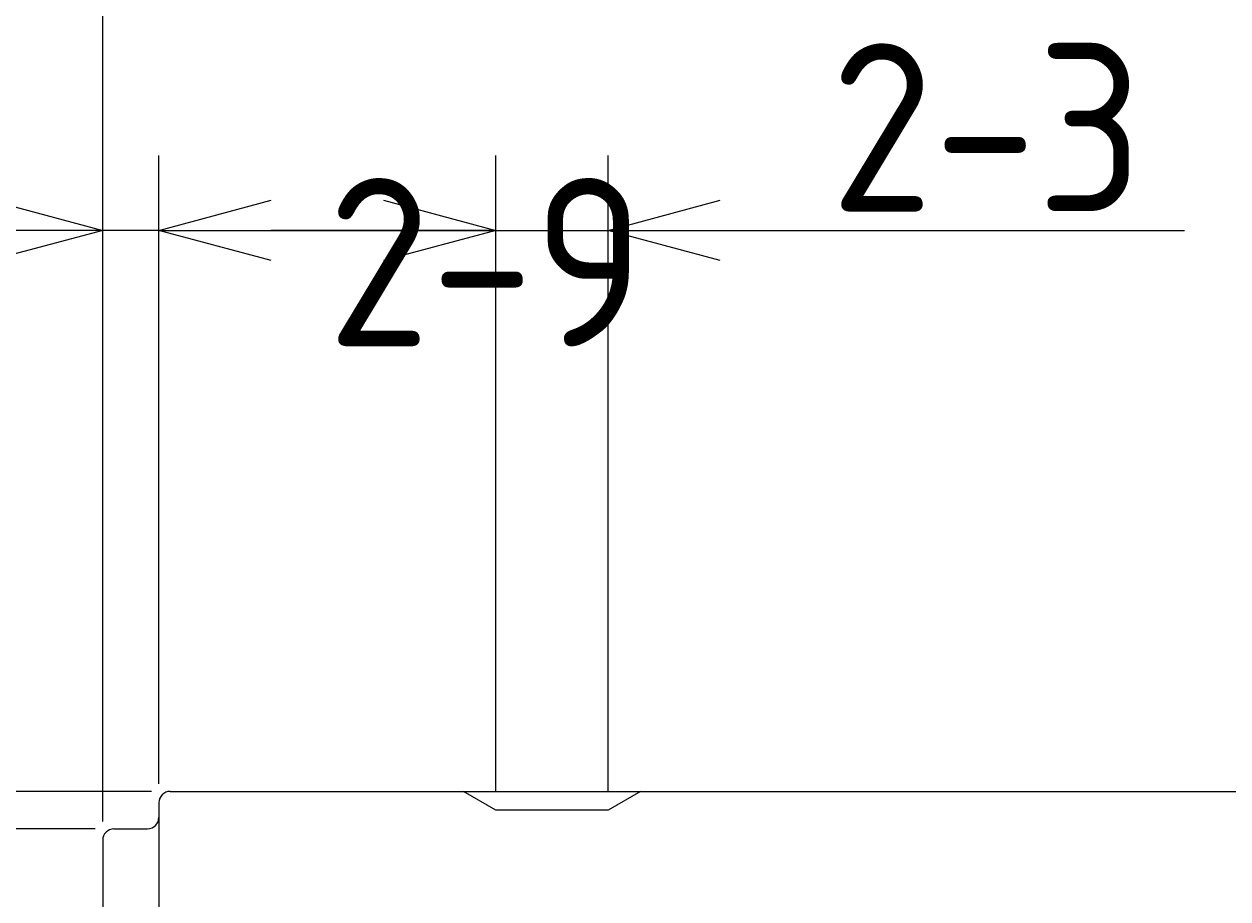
# Model space of a CAD drawing. Extents: x 55 to 287, y 73 to 146.
# Tile 3 of 7: x 83 to 115, y 102 to 126. Entities that reach past the tile are written whole.
import ezdxf

# ---------------------------------------------------------------- set-up
doc = ezdxf.new("R2010")
doc.units = 0
doc.header["$LTSCALE"] = 0.2
doc.layers.get('0').update_dxf_attribs({"linetype": 'CONTINUOUS'})
doc.layers.get('DEFPOINTS').update_dxf_attribs({"linetype": 'CONTINUOUS'})
doc.layers.add('18-0-CON', color=3, linetype='CONTINUOUS')
doc.layers.add('35-0-CON', color=7, linetype='CONTINUOUS')
doc.styles.add('DIMENSION', font='isocp.shx', dxfattribs={"bigfont": 'bigfont.shx'})
doc.dimstyles.get("Standard").update_dxf_attribs({"dimtxt": 0.18, "dimasz": 0.18, "dimexe": 0.18, "dimexo": 0.0625, "dimgap": 0.09, "dimtad": 0, "dimtih": 1, "dimtoh": 1, "dimzin": 0, "dimcen": 0.09, "dimazin": 3, "dimtfac": 1, "dimtofl": 0, "dimtmove": 0, "dimatfit": 3})

# ---------------------------------------------------------------- blocks, each defined once
blk = doc.blocks.new('_OPEN30')
at = {"color": 0, "linetype": 'BYBLOCK'}
for p, q in [((-1, 0.268), (0, 0)), ((0, 0), (-1, -0.268)), ((0, 0), (-1, 0))]:
    blk.add_line(p, q, dxfattribs=at)
blk = doc.blocks.new('*U83')
at = {"layer": '18-0-CON', "color": 161, "style": 'DIMENSION'}
blk.add_text('108', height=4.5, dxfattribs=at).set_placement((134.725, 130.5))
blk = doc.blocks.new('*D82')
at = {"layer": '18-0-CON', "color": 161}
for p, q in [((85, 104.2), (85, 132)), ((193, 105.493), (193, 132)), ((88, 130), (190, 130))]:
    blk.add_line(p, q, dxfattribs=at)
at = {"layer": 'DEFPOINTS', "color": 0}
for p in [(193, 130), (193, 104.993), (85, 103.7)]:
    blk.add_point(p, dxfattribs=at)
blk.add_blockref('*U83', (0, 0))
at = {"layer": '18-0-CON', "color": 161, "xscale": 3, "yscale": 3, "zscale": 3, "rotation": 180}
blk.add_blockref('_OPEN30', (85, 130), dxfattribs=at)
at = {"layer": '18-0-CON', "color": 161, "xscale": 3, "yscale": 3, "zscale": 3}
blk.add_blockref('_OPEN30', (193, 130), dxfattribs=at)
blk = doc.blocks.new('*U89')
at = {"layer": '18-0-CON', "color": 161, "style": 'DIMENSION'}
blk.add_text('(176)', height=4.5, dxfattribs=at).set_placement((166.925, 140.725))
blk = doc.blocks.new('*D88')
at = {"layer": '18-0-CON', "color": 161}
for p, q in [((85, 104.2), (85, 142)), ((261, 103.25), (261, 142)), ((258, 140), (88, 140))]:
    blk.add_line(p, q, dxfattribs=at)
at = {"layer": 'DEFPOINTS', "color": 0}
for p in [(85, 140), (85, 103.7), (261, 102.75)]:
    blk.add_point(p, dxfattribs=at)
blk.add_blockref('*U89', (0, 0))
at = {"layer": '18-0-CON', "color": 161, "xscale": 3, "yscale": 3, "zscale": 3, "rotation": 180}
blk.add_blockref('_OPEN30', (85, 140), dxfattribs=at)
at = {"layer": '18-0-CON', "color": 161, "xscale": 3, "yscale": 3, "zscale": 3}
blk.add_blockref('_OPEN30', (261, 140), dxfattribs=at)
blk = doc.blocks.new('*U91')
at = {"layer": '18-0-CON', "color": 161, "style": 'DIMENSION'}
blk.add_text('∅10', height=4.5, rotation=90, dxfattribs=at).set_placement((59.5, 95.273))
blk = doc.blocks.new('*D90')
at = {"layer": '18-0-CON', "color": 161}
for p, q in [((86.3, 105), (58, 105)), ((60, 102), (60, 98)), ((86.3, 95), (58, 95))]:
    blk.add_line(p, q, dxfattribs=at)
at = {"layer": 'DEFPOINTS', "color": 0}
for p in [(86.8, 105), (60, 95), (86.8, 95)]:
    blk.add_point(p, dxfattribs=at)
blk.add_blockref('*U91', (0, 0))
at = {"layer": '18-0-CON', "color": 161, "xscale": 3, "yscale": 3, "zscale": 3}
for p, rotation in [((60, 105), 90), ((60, 95), 270)]:
    blk.add_blockref('_OPEN30', p, dxfattribs=dict(at, rotation=rotation))
blk = doc.blocks.new('*U95')
at = {"layer": '18-0-CON', "color": 161, "style": 'DIMENSION'}
blk.add_text('∅8', height=4.5, rotation=90, dxfattribs=at).set_placement((69.5, 96.4))
blk = doc.blocks.new('*D94')
at = {"layer": '18-0-CON', "color": 161}
for p, q in [((84.8, 104), (68, 104)), ((70, 99), (70, 101)), ((84.8, 96), (68, 96))]:
    blk.add_line(p, q, dxfattribs=at)
at = {"layer": 'DEFPOINTS', "color": 0}
for p in [(70, 104), (85.3, 104), (85.3, 96)]:
    blk.add_point(p, dxfattribs=at)
blk.add_blockref('*U95', (0, 0))
at = {"layer": '18-0-CON', "color": 161, "xscale": 3, "yscale": 3, "zscale": 3}
for p, rotation in [((70, 104), 90), ((70, 96), 270)]:
    blk.add_blockref('_OPEN30', p, dxfattribs=dict(at, rotation=rotation))
blk = doc.blocks.new('*U143')
at = {"layer": '18-0-CON', "color": 161, "style": 'DIMENSION'}
blk.add_text('1.5', height=4.5, dxfattribs=at).set_placement((72.239, 120.5))
blk = doc.blocks.new('*D142')
at = {"layer": '18-0-CON', "color": 161}
for p, q in [((85, 104.2), (85, 122)), ((86.5, 105.2), (86.5, 122)), ((82, 120), (72.414, 120)), ((86.5, 120), (85, 120)), ((89.5, 120), (92.5, 120))]:
    blk.add_line(p, q, dxfattribs=at)
at = {"layer": 'DEFPOINTS', "color": 0}
for p in [(86.5, 120), (86.5, 104.7), (85, 103.7)]:
    blk.add_point(p, dxfattribs=at)
blk.add_blockref('*U143', (0, 0))
at = {"layer": '18-0-CON', "color": 161, "xscale": 3, "yscale": 3, "zscale": 3}
blk.add_blockref('_OPEN30', (85, 120), dxfattribs=at)
at = {"layer": '18-0-CON', "color": 161, "xscale": 3, "yscale": 3, "zscale": 3, "rotation": 180}
blk.add_blockref('_OPEN30', (86.5, 120), dxfattribs=at)
blk = doc.blocks.new('*D144')
at = {"layer": '18-0-CON', "color": 161}
for p, q in [((86.5, 105.2), (86.5, 122)), ((95.5, 105), (95.5, 122)), ((86.5, 120), (83.5, 120)), ((86.5, 120), (95.5, 120)), ((95.5, 120), (98.5, 120))]:
    blk.add_line(p, q, dxfattribs=at)
at = {"layer": 'DEFPOINTS', "color": 0}
for p in [(95.5, 120), (86.5, 104.7), (95.5, 104.5)]:
    blk.add_point(p, dxfattribs=at)
at = {"layer": '18-0-CON', "color": 161, "style": 'DIMENSION'}
blk.add_text('2-9', height=4.5, dxfattribs=at).set_placement((91, 116.9))
blk = doc.blocks.new('_NONE')
blk = doc.blocks.new('*U146')
at = {"layer": '18-0-CON', "color": 161, "style": 'DIMENSION'}
blk.add_text('2-3', height=4.5, dxfattribs=at).set_placement((104.439, 120.5))
blk = doc.blocks.new('*D145')
at = {"layer": '18-0-CON', "color": 161}
for p, q in [((95.5, 105), (95.5, 122)), ((98.5, 105), (98.5, 122)), ((92.5, 120), (89.5, 120)), ((95.5, 120), (98.5, 120)), ((101.5, 120), (113.901, 120))]:
    blk.add_line(p, q, dxfattribs=at)
at = {"layer": 'DEFPOINTS', "color": 0}
for p in [(98.5, 120), (95.5, 104.5), (98.5, 104.5)]:
    blk.add_point(p, dxfattribs=at)
blk.add_blockref('*U146', (0, 0))
at = {"layer": '18-0-CON', "color": 161, "xscale": 3, "yscale": 3, "zscale": 3}
blk.add_blockref('_OPEN30', (95.5, 120), dxfattribs=at)
at = {"layer": '18-0-CON', "color": 161, "xscale": 3, "yscale": 3, "zscale": 3, "rotation": 180}
blk.add_blockref('_OPEN30', (98.5, 120), dxfattribs=at)

msp = doc.modelspace()

# ---------------------------------------------------------------- linework, layer by layer
at = {"layer": '18-0-CON'}
msp.add_line((94.634, 105), (99.366, 105), dxfattribs=at)
at = {"layer": '35-0-CON'}
for p, q in [((86.8, 105), (94.634, 105)), ((95.5, 104.5), (94.634, 105)), ((99.366, 105), (98.5, 104.5)), ((99.366, 105), (192.5, 105)), ((86.5, 104.7), (86.5, 95.3)), ((98.5, 104.5), (95.5, 104.5)), ((85.3, 104), (86.2, 104)), ((85, 103.7), (85, 96.3))]:
    msp.add_line(p, q, dxfattribs=at)
for centre, start, end in [((86.8, 104.7), 90, 180), ((86.2, 104.3), 270, 0), ((85.3, 103.7), 90, 180)]:
    msp.add_arc(centre, 0.3, start, end, dxfattribs=at)

# ---------------------------------------------------------------- dimensions: what is measured, and where the dimension line sits
at = {"layer": '18-0-CON'}
for base, p1, p2, override, picture, middle in [((85, 140), (261, 102.75), (85, 103.7), {"dimscale": 1, "dimpost": '(<>)'}, '*D88', (173, 142.975)), ((193, 130), (85, 103.7), (193, 104.993), {"dimscale": 1}, '*D82', (139, 132.75)), ((86.5, 120), (85, 103.7), (86.5, 104.7), {"dimscale": 1, "dimjust": 1, "dimtol": 0, "dimtp": 0.1, "dimtm": 0}, '*D142', (75.707, 122.75)), ((98.5, 120), (95.5, 104.5), (98.5, 104.5), {"dimscale": 1, "dimpost": '2-<>', "dimtol": 0, "dimtp": 0.1, "dimtm": 0}, '*D145', (109.2, 122.75)), ((95.5, 120), (86.5, 104.7), (95.5, 104.5), {"dimscale": 1, "dimpost": '2-<>', "dimblk1": 'NONE', "dimblk2": 'NONE', "dimsah": 1, "dimtol": 0, "dimtp": 0.1, "dimtm": 0, "dimtix": 1}, '*D144', (91, 122.75))]:
    dim = msp.add_linear_dim(base=base, p1=p1, p2=p2, dimstyle='Standard', override=override, dxfattribs=at)
    dim.commit()
    dim.dimension.update_dxf_attribs({"geometry": picture, "text_midpoint": middle})
for base, p1, p2, override, picture, middle in [((60, 95), (86.8, 105), (86.8, 95), {"dimscale": 1, "dimpost": '%%c<>'}, '*D90', (57.25, 100)), ((70, 104), (85.3, 96), (85.3, 104), {"dimscale": 1, "dimpost": '%%c<>', "dimtol": 0, "dimtp": 0.1, "dimtm": 0}, '*D94', (67.25, 100))]:
    dim = msp.add_linear_dim(base=base, p1=p1, p2=p2, angle=90, dimstyle='Standard', override=override, dxfattribs=at)
    dim.commit()
    dim.dimension.update_dxf_attribs({"geometry": picture, "text_midpoint": middle})

doc.saveas('drawing.dxf')
